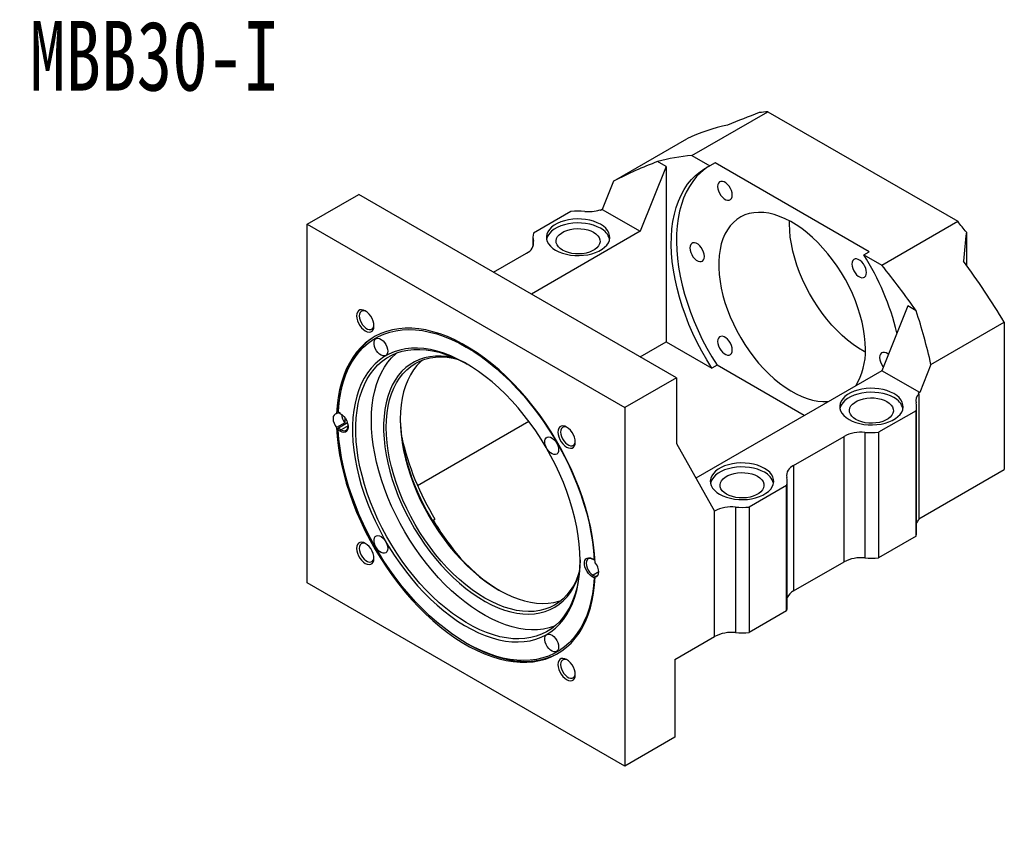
# Model space of a CAD drawing. Header units: millimetres. Extents: x 16 to 286, y -2 to 205.
# Tile 3 of 3: x 135 to 269, y 91 to 202. Entities that reach past the tile are written whole.
import ezdxf

# ---------------------------------------------------------------- set-up
doc = ezdxf.new("R2010")
doc.units = ezdxf.units.MM
doc.layers.add('FORMAT', color=7, linetype='Continuous')
doc.styles.add('SLDTEXTSTYLE0', font='TXT', dxfattribs={"width": 0.75})
doc.styles.add('SLDTEXTSTYLE1', font='TXT', dxfattribs={"width": 0.75, "bigfont": 'bigfont'})
doc.dimstyles.new('SLDDIMSTYLE3', dxfattribs={"dimtxt": 3.5, "dimasz": 2.5, "dimexe": 0, "dimexo": 0.0625, "dimgap": 0.875, "dimtad": 0, "dimtih": 1, "dimtoh": 1, "dimlfac": 3, "dimrnd": 1e-09, "dimzin": 12, "dimdsep": 46, "dimtxsty": 'SLDTEXTSTYLE0', "dimblk1": 'NONE', "dimsah": 1, "dimcen": 0, "dimadec": 0, "dimazin": 3, "dimtfac": 1, "dimtmove": 0, "dimatfit": 3, "dimldrblk": 'NONE', "dimfxl": 0, "dimfrac": 2, "dimtolj": 1, "dimtzin": 12, "dimarcsym": 0})

# ---------------------------------------------------------------- blocks, each defined once
blk = doc.blocks.new('SW_SYMBOL_HOLE_SPOT')
at = {"layer": 'FORMAT', "color": 0}
for p, q in [((0, 875), (0, 75)), ((1600, 75), (1600, 875)), ((0, 75), (1600, 75))]:
    blk.add_line(p, q, dxfattribs=at)
blk = doc.blocks.new('_D_1')
at = {"layer": 'FORMAT'}
for p, q in [((99.63, 134.19), (99.63, 125.53)), ((99.63, 125.53), (99.63, 91.76)), ((99.63, 91.76), (131.63, 91.76))]:
    blk.add_line(p, q, dxfattribs=at)
blk.add_solid([(99.63, 125.53), (99.38, 123.03), (99.88, 123.03)], dxfattribs=at)
at = {"layer": 'FORMAT', "xscale": 0.004470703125, "yscale": 0.004470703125, "zscale": 0.004470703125}
blk.add_blockref('SW_SYMBOL_HOLE_SPOT', (106.47, 92.24), dxfattribs=at)
at = {"layer": 'FORMAT', "char_height": 3.5, "attachment_point": 1}
for s, insert, style in [('%%c', (101.21, 101.88), 'SLDTEXTSTYLE0'), ('18 \\M+18AAE\\M+19153\\M+18AD1\\M+190FA', (106.49, 101.93), 'SLDTEXTSTYLE1'), ('%%c', (115.92, 96.27), 'SLDTEXTSTYLE0'), ('26', (121.2, 96.32), 'SLDTEXTSTYLE0')]:
    blk.add_mtext(s, dxfattribs=dict(at, insert=insert, style=style))
blk = doc.blocks.new('_NONE')

msp = doc.modelspace()

# ---------------------------------------------------------------- linework, layer by layer
at = {"color": 7, "linetype": 'Continuous', "lineweight": 25}
for p, q in [((226.6893, 183.3995), (237.0602, 189.3865)), ((237.0602, 189.3865), (262.9875, 174.419)), ((215.9674, 179.8896), (225.9822, 185.671)), ((226.6893, 183.3995), (229.1411, 181.9842)), ((223.1538, 181.9022), (219.6183, 173.0567)), ((223.1538, 181.9022), (221.9878, 182.5753)), ((223.1538, 181.9022), (223.1538, 157.9503)), ((229.8482, 182.3924), (229.1411, 181.9842)), ((250.872, 170.2556), (229.8482, 182.3924)), ((215.9674, 179.8896), (214.4328, 176.0502)), ((174.1277, 174.0126), (181.1988, 178.0946)), ((224.568, 153.0581), (181.1988, 178.0946)), ((210.1497, 175.7547), (205.0452, 172.8079)), ((214.1971, 175.9141), (214.0976, 175.9715)), ((214.4328, 176.0502), (214.1971, 175.9141)), ((214.4328, 176.0502), (219.6183, 173.0567)), ((174.1277, 174.0126), (217.497, 148.9761)), ((174.1277, 125.0202), (174.1277, 174.0126)), ((240.0065, 174.0767), (240.0126, 174.4763)), ((252.6166, 168.432), (262.9875, 174.419)), ((219.6183, 173.0567), (204.772, 164.4861)), ((204.9663, 172.2403), (204.9663, 170.9698)), ((264.166, 172.9367), (264.166, 168.4442)), ((199.5866, 167.4796), (204.0915, 170.0802)), ((250.1649, 169.8474), (250.872, 170.2556)), ((250.1649, 169.8474), (252.6166, 168.432)), ((256.1521, 162.8527), (252.6166, 154.0072)), ((257.3181, 162.1796), (256.1521, 162.8527)), ((259.3367, 154.8531), (269.3514, 160.6345)), ((269.3514, 160.6345), (269.3514, 140.5336)), ((219.6237, 155.9124), (223.1538, 157.9503)), ((223.1538, 157.9503), (229.4114, 154.3379)), ((230.1185, 154.7461), (229.4114, 154.3379)), ((242.0076, 147.8827), (230.1185, 154.7461)), ((259.3367, 154.8531), (257.802, 151.0137)), ((252.6166, 154.0072), (227.2188, 139.3453)), ((257.802, 151.0137), (252.6166, 154.0072)), ((224.568, 153.0581), (217.497, 148.9761)), ((224.568, 153.0581), (224.568, 144.0762)), ((257.802, 151.0137), (257.5663, 150.8776)), ((257.5663, 150.8776), (257.6658, 150.8202)), ((257.6658, 150.8202), (257.6658, 133.6728)), ((178.154, 148.1475), (178.4345, 148.3094)), ((178.3955, 148.3318), (178.3726, 148.3451)), ((178.3789, 148.3415), (178.6532, 148.1831)), ((178.6596, 148.1794), (178.3955, 148.3318)), ((217.497, 148.9761), (217.497, 99.9836)), ((257.2901, 148.5411), (252.1857, 145.5943)), ((257.2901, 131.3937), (257.2901, 148.5411)), ((257.369, 131.9613), (257.369, 149.1087)), ((179.2854, 146.8897), (178.154, 146.2366)), ((179.6312, 146.8677), (178.3955, 146.1544)), ((189.1947, 138.3461), (204.3839, 147.1147)), ((178.3726, 146.1412), (178.3955, 146.1544)), ((178.6532, 145.7335), (178.3789, 145.8918)), ((178.3955, 146.1544), (178.7711, 145.9376)), ((178.7711, 145.9376), (178.6532, 145.7335)), ((250.3036, 145.5868), (250.3036, 128.4394)), ((252.1857, 145.5943), (252.1857, 128.447)), ((224.568, 144.0762), (229.7535, 134.8216)), ((240.5662, 141.0636), (247.4607, 145.0437)), ((247.4607, 127.8964), (247.4607, 145.0437)), ((240.5662, 141.0636), (240.5662, 123.9163)), ((257.6658, 133.7877), (269.3514, 140.5336)), ((239.6914, 121.7562), (239.6914, 138.9036)), ((239.6125, 138.336), (234.508, 135.3892)), ((239.6125, 121.1886), (239.6125, 138.336)), ((229.7535, 134.8216), (229.783, 134.8386)), ((229.783, 117.6913), (229.783, 134.8386)), ((232.6259, 135.3817), (232.6259, 118.2343)), ((234.508, 135.3892), (234.508, 118.2419)), ((191.3463, 133.5871), (191.582, 133.7231)), ((257.2901, 131.3937), (252.1857, 128.447)), ((213.0658, 128.3172), (213.34, 128.1588)), ((213.1836, 128.2491), (213.0658, 128.3172)), ((213.4553, 128.0923), (213.1836, 128.2491)), ((213.34, 128.1588), (213.4415, 128.1003)), ((240.5662, 123.9163), (247.4607, 127.8964)), ((213.1836, 126.0717), (213.0658, 125.8676)), ((213.34, 125.7092), (213.0658, 125.8676)), ((213.1836, 126.0717), (213.5202, 125.8774)), ((213.4644, 125.7769), (213.34, 125.7092)), ((213.4706, 125.8488), (213.8459, 126.0654)), ((217.497, 99.9836), (174.1277, 125.0202)), ((239.6125, 121.1886), (234.508, 118.2419)), ((224.3323, 114.5446), (229.783, 117.6913)), ((195.8566, 116.8039), (196.0216, 116.7087)), ((224.3323, 114.5446), (224.3323, 103.9296)), ((224.3323, 103.9296), (217.497, 99.9836))]:
    msp.add_line(p, q, dxfattribs=at)
at = {"color": 8, "linetype": 'Continuous', "lineweight": 25}
for p, q in [((205.0322, 171.1604), (205.0322, 171.7214)), ((179.708, 146.4785), (178.7711, 145.9376)), ((213.9614, 126.5207), (213.1836, 126.0717))]:
    msp.add_line(p, q, dxfattribs=at)
at = {"color": 7, "linetype": 'Continuous', "lineweight": 25, "flags": 128}
for points in [[(229.4114, 154.3379), (228.6978, 155.4964), (228.025, 156.6803), (227.3953, 157.8851), (226.8113, 159.1064), (226.275, 160.3395), (225.7884, 161.5799), (225.3534, 162.8231), (224.9715, 164.0643), (224.6442, 165.299), (224.3728, 166.5226), (224.1581, 167.7305), (224.0011, 168.9182), (223.9022, 170.0814), (223.8619, 171.2156), (223.8804, 172.3168), (223.9574, 173.3807), (224.0929, 174.4034), (224.2861, 175.3812), (224.5365, 176.3103), (224.8432, 177.1874), (225.2048, 178.0091), (225.6202, 178.7725), (226.0878, 179.4746), (226.6058, 180.113), (227.1724, 180.6851), (227.7853, 181.1888), (228.4423, 181.6224), (229.1411, 181.9842)], [(228.8464, 181.8429), (228.4924, 181.597), (227.8795, 181.0933), (227.3129, 180.5212), (226.7949, 179.8828), (226.3274, 179.1807), (225.912, 178.4173), (225.5503, 177.5956), (225.2437, 176.7185), (224.9932, 175.7894), (224.8, 174.8116), (224.6645, 173.7889), (224.5875, 172.725), (224.569, 171.6238), (224.6093, 170.4896), (224.7082, 169.3264), (224.8652, 168.1387), (225.0799, 166.9308), (225.3513, 165.7072), (225.6786, 164.4725), (226.0605, 163.2313), (226.4955, 161.9882), (226.9821, 160.7477), (227.5184, 159.5146), (228.1024, 158.2933), (228.7321, 157.0885), (229.4049, 155.9046), (230.1185, 154.7461)], [(232.1951, 178.0138), (232.166, 178.3075), (232.0804, 178.6176), (231.9432, 178.9263), (231.7625, 179.2156), (231.5486, 179.4686), (231.3142, 179.6707), (231.0727, 179.8101), (230.8382, 179.8788), (230.6244, 179.8726), (230.4436, 179.792), (230.3064, 179.6417), (230.2208, 179.4304), (230.1917, 179.1704), (230.2208, 178.8768), (230.3064, 178.5666), (230.4436, 178.2579), (230.6244, 177.9686), (230.8382, 177.7156), (231.0727, 177.5135), (231.3142, 177.3741), (231.5486, 177.3054), (231.7625, 177.3116), (231.9432, 177.3922), (232.0804, 177.5425), (232.166, 177.7538), (232.1951, 178.0138)], [(250.3774, 156.9321), (250.3487, 157.8235), (250.2628, 158.7429), (250.1202, 159.6851), (249.9217, 160.6446), (249.6684, 161.616), (249.3618, 162.5937), (249.0036, 163.5721), (248.5959, 164.5456), (248.141, 165.5086), (247.6416, 166.4555), (247.1005, 167.3811), (246.5207, 168.2799), (245.9057, 169.1469), (245.2589, 169.977), (244.584, 170.7655), (243.885, 171.5079), (243.1657, 172.2), (242.4304, 172.8377), (241.6833, 173.4174), (240.9285, 173.9358), (240.1705, 174.39), (239.4136, 174.7773), (238.6621, 175.0955), (237.9203, 175.3427), (237.1925, 175.5177), (236.4829, 175.6193), (235.7954, 175.647), (235.1341, 175.6006), (234.5027, 175.4804), (233.9049, 175.2871), (233.3441, 175.0218), (232.8234, 174.686), (232.3459, 174.2816), (231.9144, 173.811), (231.5312, 173.2768), (231.1985, 172.6821), (230.9184, 172.0304), (230.6923, 171.3252), (230.5216, 170.5708), (230.4072, 169.7713), (230.3499, 168.9315), (230.3499, 168.056), (230.4072, 167.1499), (230.5216, 166.2184), (230.6923, 165.2669), (230.9184, 164.3008), (231.1985, 163.3255), (231.5312, 162.3468), (231.9144, 161.3702), (232.3459, 160.4012), (232.8234, 159.4456), (233.3441, 158.5086), (233.9049, 157.5958), (234.5027, 156.7122), (235.1341, 155.8631), (235.7954, 155.0532), (236.4829, 154.2872), (237.1925, 153.5694), (237.9203, 152.9041), (238.6621, 152.2949), (239.4136, 151.7455), (240.1705, 151.2588), (240.9285, 150.8378), (241.6833, 150.4848), (242.4304, 150.2019), (243.1657, 149.9906), (243.885, 149.8522), (244.584, 149.7875), (245.2589, 149.7969), (245.3333, 149.8026)], [(214.1971, 174.0092), (213.7513, 174.2335), (213.2568, 174.4208), (212.7227, 174.5674), (212.159, 174.6707), (211.5761, 174.7287), (210.985, 174.7404), (210.3967, 174.7055), (209.8221, 174.6246), (209.2719, 174.4994), (208.7564, 174.332), (208.2851, 174.1257), (207.8669, 173.8843), (207.5095, 173.6123), (207.2197, 173.3147), (207.0027, 172.997), (206.8627, 172.6653), (206.8022, 172.3257), (206.8224, 171.9844), (206.9229, 171.648), (207.1018, 171.3226), (207.3558, 171.0142), (207.6802, 170.7287), (208.0689, 170.4714), (208.5146, 170.247), (209.0092, 170.0597), (209.5433, 169.9131), (210.107, 169.8098), (210.6898, 169.7518), (211.2809, 169.7401), (211.8693, 169.7751), (212.4439, 169.8559), (212.9941, 169.9812), (213.5096, 170.1485), (213.9809, 170.3548), (214.3991, 170.5962), (214.7564, 170.8683), (215.0463, 171.1659), (215.2633, 171.4835), (215.4033, 171.8152), (215.4638, 172.1549), (215.4436, 172.4961), (215.3431, 172.8326), (215.1642, 173.158), (214.9102, 173.4663), (214.5858, 173.7518), (214.1971, 174.0092)], [(214.1971, 173.4648), (213.7513, 173.6892), (213.2568, 173.8764), (212.7227, 174.0231), (212.159, 174.1264), (211.5761, 174.1844), (210.985, 174.196), (210.3967, 174.1611), (209.8221, 174.0803), (209.2719, 173.955), (208.7564, 173.7877), (208.2851, 173.5814), (207.8669, 173.34), (207.5095, 173.0679), (207.2197, 172.7703), (207.0027, 172.4527), (206.8627, 172.121), (206.8254, 171.9681)], [(250.3713, 156.5325), (250.2134, 156.6187), (249.4554, 157.0729), (248.7007, 157.5913), (247.9535, 158.171), (247.2182, 158.8088), (246.499, 159.5008), (245.7999, 160.2432), (245.125, 161.0317), (244.4782, 161.8618), (243.8632, 162.7288), (243.2835, 163.6276), (242.7423, 164.5532), (242.2429, 165.5002), (241.788, 166.4632), (241.3804, 167.4366), (241.0222, 168.415), (240.7156, 169.3927), (240.4623, 170.3641), (240.2637, 171.3236), (240.1211, 172.2658), (240.0352, 173.1852), (240.0065, 174.0767)], [(213.2543, 172.9205), (213.5745, 172.7023), (213.8282, 172.4565), (214.0083, 172.1901), (214.11, 171.9101), (214.1304, 171.6243), (214.0691, 171.3405), (213.9278, 171.0664), (213.7102, 170.8094), (213.4222, 170.5766), (213.0719, 170.3743), (212.6686, 170.2081), (212.2235, 170.0825), (211.7486, 170.0009), (211.257, 169.9655), (210.7619, 169.9773), (210.277, 170.036), (209.8154, 170.14), (209.3898, 170.2864), (209.0117, 170.4713), (208.6914, 170.6896), (208.4378, 170.9353), (208.2577, 171.2017), (208.156, 171.4817), (208.1356, 171.7675), (208.1968, 172.0513), (208.3382, 172.3255), (208.5558, 172.5824), (208.8437, 172.8152), (209.1941, 173.0175), (209.5973, 173.1837), (210.0425, 173.3093), (210.5173, 173.3909), (211.009, 173.4263), (211.5041, 173.4145), (211.989, 173.3558), (212.4506, 173.2518), (212.8762, 173.1054), (213.2543, 172.9205)], [(228.3982, 169.6204), (228.3691, 169.9141), (228.2834, 170.2242), (228.1463, 170.5329), (227.9655, 170.8222), (227.7517, 171.0752), (227.5172, 171.2773), (227.2757, 171.4168), (227.0412, 171.4854), (226.8274, 171.4792), (226.6466, 171.3986), (226.5095, 171.2483), (226.4238, 171.037), (226.3947, 170.777), (226.4238, 170.4834), (226.5095, 170.1732), (226.6466, 169.8645), (226.8274, 169.5752), (227.0412, 169.3222), (227.2757, 169.1201), (227.5172, 168.9807), (227.7517, 168.9121), (227.9655, 168.9182), (228.1463, 168.9988), (228.2834, 169.1491), (228.3691, 169.3604), (228.3982, 169.6204)], [(250.5285, 167.4302), (250.4994, 167.7238), (250.4137, 168.034), (250.2765, 168.3427), (250.0958, 168.632), (249.882, 168.885), (249.6475, 169.0871), (249.406, 169.2265), (249.1715, 169.2952), (248.9577, 169.289), (248.7769, 169.2084), (248.6397, 169.0581), (248.5541, 168.8468), (248.525, 168.5868), (248.5541, 168.2932), (248.6397, 167.983), (248.7769, 167.6743), (248.9577, 167.385), (249.1715, 167.132), (249.406, 166.9299), (249.6475, 166.7905), (249.882, 166.7218), (250.0958, 166.728), (250.2765, 166.8086), (250.4137, 166.9589), (250.4994, 167.1702), (250.5285, 167.4302)], [(183.2467, 160.1301), (183.2171, 160.4516), (183.1295, 160.7912), (182.9883, 161.132), (182.8008, 161.4568), (182.5762, 161.7494), (182.3259, 161.9951), (182.0623, 162.1815), (181.7988, 162.2994), (181.5485, 162.3427), (181.3239, 162.3094), (181.1363, 162.2011), (180.9952, 162.0233), (180.9076, 161.7848), (180.8779, 161.4976), (180.9076, 161.1761), (180.9952, 160.8364), (181.1363, 160.4956), (181.3239, 160.1708), (181.5485, 159.8782), (181.7988, 159.6325), (182.0623, 159.4461), (182.3259, 159.3283), (182.5762, 159.2849), (182.8008, 159.3182), (182.9883, 159.4265), (183.1295, 159.6044), (183.2171, 159.8429), (183.2467, 160.1301)], [(182.1577, 162.122), (182.1243, 162.1373), (181.8898, 162.2059), (181.676, 162.1998), (181.4952, 162.1192), (181.358, 161.9689), (181.2724, 161.7576), (181.2433, 161.4976), (181.2724, 161.2039), (181.358, 160.8937), (181.4952, 160.585), (181.676, 160.2958), (181.8898, 160.0427), (182.1243, 159.8406), (182.3658, 159.7012), (182.6002, 159.6326), (182.8141, 159.6388), (182.9948, 159.7193), (183.132, 159.8696), (183.2176, 160.081), (183.2429, 160.2422)], [(213.4706, 127.7596), (213.3939, 128.9744), (213.259, 130.2156), (213.0665, 131.4793), (212.8168, 132.7613), (212.511, 134.0572), (212.15, 135.3629), (211.7349, 136.674), (211.2672, 137.9862), (210.7484, 139.295), (210.1802, 140.5963), (209.5645, 141.8857), (208.9034, 143.159), (208.1989, 144.4118), (207.4535, 145.6402), (206.6696, 146.84), (205.8499, 148.0072), (204.9969, 149.1381), (204.1135, 150.2288), (203.2028, 151.2757), (202.2675, 152.2755), (201.311, 153.2247), (200.3362, 154.1203), (199.3465, 154.9593), (198.3451, 155.7389), (197.3354, 156.4565), (196.3206, 157.1098), (195.3041, 157.6966), (194.2893, 158.215), (193.2796, 158.6632), (192.2782, 159.0398), (191.2885, 159.3435), (190.3137, 159.5733), (189.3572, 159.7285), (188.4219, 159.8085), (187.5111, 159.8131), (186.6278, 159.7423), (185.7748, 159.5963), (184.9551, 159.3755), (184.1712, 159.0808), (183.4258, 158.7131), (182.7213, 158.2735), (182.0602, 157.7637), (181.4445, 157.1851), (180.8763, 156.5399), (180.3575, 155.83), (179.8898, 155.0578), (179.4747, 154.2259), (179.1137, 153.3371), (178.8078, 152.3943), (178.5582, 151.4005), (178.3657, 150.3591), (178.2308, 149.2736), (178.154, 148.1475)], [(183.4199, 158.7098), (183.0008, 158.4423), (182.3397, 157.943), (181.7231, 157.3757), (181.1533, 156.7423), (180.6319, 156.0449), (180.1607, 155.2858), (179.7413, 154.4675), (179.375, 153.5926), (179.063, 152.6639), (178.8063, 151.6846), (178.6058, 150.6577), (178.4621, 149.5867), (178.3756, 148.4751)], [(178.3789, 148.3415), (178.47, 149.4587), (178.6197, 150.5339), (178.8275, 151.5636), (179.0928, 152.5443), (179.4147, 153.4726), (179.792, 154.3455), (180.2235, 155.1599), (180.7077, 155.9131), (181.2431, 156.6027), (181.8278, 157.2262), (182.4597, 157.7816), (183.1369, 158.267), (183.857, 158.6807), (184.6175, 159.0214), (185.416, 159.288), (186.2497, 159.4794), (187.1159, 159.5951), (188.0115, 159.6346), (188.9336, 159.5979), (189.879, 159.4851), (190.8446, 159.2965), (191.8271, 159.0328), (192.8233, 158.6949), (193.8296, 158.2839), (194.8428, 157.8012), (195.8595, 157.2484), (196.8761, 156.6274), (197.8893, 155.9403), (198.8957, 155.1893), (199.8918, 154.3772), (200.8744, 153.5065), (201.84, 152.5802), (202.7854, 151.6014), (203.7075, 150.5735), (204.6031, 149.4999), (205.4692, 148.3842), (206.3029, 147.2302), (207.1014, 146.0418), (207.862, 144.823), (208.5821, 143.5778), (209.2592, 142.3106), (209.8912, 141.0255), (210.4759, 139.727), (211.0112, 138.4193), (211.4955, 137.107), (211.927, 135.7943), (212.3043, 134.4858), (212.6261, 133.1859), (212.8914, 131.8989), (213.0993, 130.6293), (213.249, 129.3812), (213.34, 128.1588)], [(232.1951, 156.8432), (232.166, 157.1368), (232.0804, 157.447), (231.9432, 157.7557), (231.7625, 158.0449), (231.5486, 158.298), (231.3142, 158.5001), (231.0727, 158.6395), (230.8382, 158.7081), (230.6244, 158.702), (230.4436, 158.6214), (230.3064, 158.4711), (230.2208, 158.2598), (230.1917, 157.9997), (230.2208, 157.7061), (230.3064, 157.3959), (230.4436, 157.0872), (230.6244, 156.798), (230.8382, 156.5449), (231.0727, 156.3428), (231.3142, 156.2034), (231.5486, 156.1348), (231.7625, 156.1409), (231.9432, 156.2215), (232.0804, 156.3718), (232.166, 156.5831), (232.1951, 156.8432)], [(185.1356, 156.6883), (185.106, 156.4347), (185.019, 156.2311), (184.8801, 156.0906), (184.698, 156.0217), (184.4842, 156.029), (184.252, 156.1118), (184.0162, 156.2651), (183.7914, 156.4792), (183.5918, 156.7406), (183.4301, 157.033), (183.3162, 157.3379), (183.2574, 157.6361), (183.2574, 157.909), (183.3162, 158.1394), (183.4301, 158.3129), (183.5918, 158.4184), (183.7914, 158.4494), (184.0162, 158.404), (184.252, 158.285), (184.4842, 158.0998), (184.698, 157.8602), (184.8801, 157.5811), (185.019, 157.2801), (185.106, 156.9762), (185.1356, 156.6883)], [(211.404, 128.0516), (211.3751, 129.1627), (211.2885, 130.3029), (211.1445, 131.4682), (210.9436, 132.6541), (210.6866, 133.8563), (210.3744, 135.0703), (210.0083, 136.2916), (209.5895, 137.5156), (209.1196, 138.7378), (208.6004, 139.9536), (208.0338, 141.1585), (207.4219, 142.348), (206.767, 143.5177), (206.0715, 144.6633), (205.3381, 145.7805), (204.5694, 146.8651), (203.7682, 147.9131), (202.9377, 148.9206), (202.0808, 149.8838), (201.2008, 150.7992), (200.3009, 151.6634), (199.3845, 152.4731), (198.4549, 153.2253), (197.5158, 153.9173), (196.5704, 154.5464), (195.6224, 155.1104), (194.6753, 155.6071), (193.7326, 156.0346), (192.7978, 156.3915), (191.8744, 156.6763), (190.9659, 156.8879), (190.0755, 157.0258), (189.2066, 157.0892), (188.3625, 157.0779), (187.5463, 156.9921), (186.761, 156.832), (186.0096, 156.5982), (185.2948, 156.2916), (184.6193, 155.9133), (183.9856, 155.4647), (183.3961, 154.9476), (182.8529, 154.3638), (182.3582, 153.7155), (181.9136, 153.0051), (181.521, 152.2352), (181.1816, 151.4088), (180.8969, 150.5289), (180.6679, 149.5987), (180.4953, 148.6218), (180.38, 147.6017), (180.3222, 146.5423), (180.3222, 145.4474), (180.38, 144.3213), (180.4953, 143.168), (180.6679, 141.9918), (180.8969, 140.7972), (181.1816, 139.5885), (181.521, 138.3703), (181.9136, 137.1471), (182.3582, 135.9235), (182.8529, 134.7039), (183.3961, 133.493), (183.9856, 132.2952), (184.6193, 131.115), (185.2948, 129.9569), (186.0096, 128.825), (186.761, 127.7236), (187.5463, 126.6568), (188.3625, 125.6286), (189.2066, 124.6427), (190.0755, 123.703), (190.9659, 122.8128), (191.8744, 121.9755), (192.7978, 121.1941), (193.7326, 120.4717), (194.6753, 119.8108), (195.6224, 119.214), (196.5704, 118.6834), (197.5158, 118.2211), (198.4549, 117.8287), (199.3845, 117.5077), (200.3009, 117.2594), (201.2008, 117.0845), (202.0808, 116.9839), (202.9377, 116.9578), (203.7682, 117.0064), (204.5694, 117.1294), (205.3381, 117.3264), (206.0715, 117.5968), (206.767, 117.9394), (207.4219, 118.353), (208.0338, 118.836), (208.6004, 119.3868), (209.1196, 120.0031), (209.5895, 120.6828), (210.0083, 121.4232), (210.3744, 122.2218), (210.6866, 123.0753), (210.9436, 123.9808), (211.1445, 124.9348), (211.2885, 125.9338), (211.3751, 126.974), (211.404, 128.0516)], [(211.4036, 128.1816), (211.3756, 127.2481), (211.2902, 126.2228), (211.1482, 125.2382), (210.9502, 124.298), (210.6969, 123.4055), (210.3892, 122.5643), (210.0284, 121.7773), (209.6156, 121.0475), (209.1525, 120.3776), (208.6408, 119.7701), (208.0823, 119.2273), (207.4793, 118.7512), (206.8338, 118.3436), (206.1484, 118.0059), (205.4255, 117.7395), (204.6678, 117.5452), (203.8782, 117.424), (203.0596, 117.3761), (202.2151, 117.4018), (201.3478, 117.501), (200.4608, 117.6734), (199.5576, 117.9181), (198.6415, 118.2345), (197.7158, 118.6212), (196.7841, 119.0769), (195.8498, 119.5998), (194.9163, 120.188), (193.9872, 120.8394), (193.0659, 121.5514), (192.1558, 122.3215), (191.2603, 123.1468), (190.3827, 124.0241), (189.5264, 124.9504), (188.6944, 125.922), (187.89, 126.9354), (187.116, 127.9868), (186.3754, 129.0723), (185.6709, 130.1879), (185.0051, 131.3294), (184.3805, 132.4926), (183.7995, 133.6732), (183.2642, 134.8666), (182.7766, 136.0686), (182.3384, 137.2746), (181.9514, 138.4802), (181.617, 139.6809), (181.3364, 140.8721), (181.1106, 142.0495), (180.9406, 143.2087), (180.8268, 144.3454), (180.7699, 145.4554), (180.7699, 146.5344), (180.8268, 147.5786), (180.9406, 148.584), (181.1106, 149.5469), (181.3364, 150.4636), (181.617, 151.3309), (181.9514, 152.1454), (182.3384, 152.9042), (182.7766, 153.6043), (183.2642, 154.2433), (183.7995, 154.8187), (184.3805, 155.3284), (185.0051, 155.7705), (185.6709, 156.1433), (186.3754, 156.4455), (187.116, 156.6759), (187.89, 156.8337), (188.6944, 156.9183), (189.5264, 156.9294), (190.3827, 156.8669), (191.2603, 156.7311), (192.1558, 156.5225), (193.0659, 156.2418), (193.9872, 155.8901), (194.9163, 155.4687), (195.8498, 154.9791), (195.9744, 154.9088)], [(182.8959, 147.2304), (182.9244, 148.2925), (183.0097, 149.3178), (183.1517, 150.3024), (183.3497, 151.2426), (183.603, 152.1351), (183.9107, 152.9763), (184.2715, 153.7634), (184.6843, 154.4932), (185.1474, 155.163), (185.6591, 155.7705), (186.2176, 156.3133), (186.3701, 156.4436)], [(194.2908, 155.7596), (194.0799, 155.8062), (193.2459, 155.9469), (192.4329, 156.0139), (191.644, 156.007), (190.8827, 155.9262), (190.1522, 155.7718), (189.4555, 155.5445), (188.7956, 155.2453), (188.1752, 154.8753), (187.5969, 154.4362), (187.0631, 153.9297), (186.5761, 153.358), (186.138, 152.7236), (185.7505, 152.029), (185.4153, 151.2772), (185.1337, 150.4713), (184.9071, 149.6147), (184.7363, 148.7111), (184.622, 147.7641), (184.5647, 146.7778), (184.5647, 145.7563), (184.622, 144.7038), (184.7363, 143.6249), (184.9071, 142.524), (185.1337, 141.4058), (185.4153, 140.2749), (185.7505, 139.136), (186.138, 137.994), (186.5761, 136.8537), (187.0631, 135.7198), (187.5969, 134.597), (188.1752, 133.4902), (188.7956, 132.4039), (189.4555, 131.3427), (190.1522, 130.311), (190.8827, 129.3132), (191.644, 128.3535), (192.4329, 127.4358), (193.2459, 126.5641), (194.0799, 125.7419), (194.9312, 124.9728), (195.7963, 124.2599), (196.6715, 123.6063), (197.5532, 123.0147), (198.4377, 122.4875), (199.3212, 122.0271), (200.2002, 121.6352), (201.0708, 121.3137), (201.9294, 121.0637), (202.7725, 120.8863), (203.5964, 120.7824), (204.3978, 120.7523), (205.1733, 120.7962), (205.9196, 120.9138), (206.6335, 121.1048), (207.3122, 121.3682), (207.9527, 121.703), (208.5524, 122.1078), (209.1087, 122.5808), (209.6194, 123.1202), (210.0822, 123.7235), (210.4952, 124.3884), (210.8568, 125.112), (211.1653, 125.8912), (211.2985, 126.2983)], [(253.5154, 156.2559), (253.4444, 156.3099), (253.203, 156.4493), (252.9685, 156.5179), (252.7546, 156.5117), (252.5739, 156.4312), (252.4367, 156.2809), (252.3511, 156.0696), (252.322, 155.8095), (252.3511, 155.5159), (252.4367, 155.2057), (252.5739, 154.897), (252.7546, 154.6077), (252.8216, 154.5201)], [(211.3346, 126.6672), (211.1606, 126.1312), (210.8501, 125.3578), (210.4863, 124.6407), (210.0708, 123.9829), (209.6053, 123.3872), (209.0918, 122.8562), (208.5326, 122.3922), (207.9301, 121.9971), (207.2867, 121.6727), (206.6053, 121.4203), (205.8888, 121.241), (205.1403, 121.1356), (204.3629, 121.1046), (203.56, 121.148), (202.735, 121.2657), (201.8915, 121.4571), (201.033, 121.7216), (200.1633, 122.0578), (199.2861, 122.4645), (198.4051, 122.9398), (197.5241, 123.4817), (196.6468, 124.0878), (195.7771, 124.7557), (194.9187, 125.4824), (194.0752, 126.2649), (193.2502, 127.0997), (192.4473, 127.9833), (191.6699, 128.9119), (190.9213, 129.8815), (190.2048, 130.8881), (189.5234, 131.9272), (188.8801, 132.9944), (188.2775, 134.0852), (187.7183, 135.1949), (187.2049, 136.3187), (186.7394, 137.4518), (186.3238, 138.5894), (185.9601, 139.7265), (185.6496, 140.8584), (185.3937, 141.9802), (185.1935, 143.0871), (185.0499, 144.1743), (184.9635, 145.2372), (184.9347, 146.2712), (184.9635, 147.2719), (185.0499, 148.235), (185.1935, 149.1564), (185.3937, 150.0321), (185.6496, 150.8585), (185.9601, 151.6319), (186.3238, 152.3491), (186.7394, 153.0069), (187.2049, 153.6026), (187.7183, 154.1336), (188.2775, 154.5976), (188.8801, 154.9927), (189.5234, 155.3171), (190.2048, 155.5695), (190.9213, 155.7487), (191.6699, 155.8541), (192.4473, 155.8852), (193.2502, 155.8418), (194.0752, 155.7241), (194.6283, 155.6063)], [(189.8834, 155.4611), (189.6275, 155.2357), (189.114, 154.7047), (188.6486, 154.109), (188.233, 153.4512), (187.8692, 152.7341), (187.5587, 151.9606), (187.3029, 151.1343), (187.1027, 150.2585), (186.9591, 149.3371), (186.8727, 148.374), (186.8439, 147.3733)], [(254.2665, 150.8776), (253.8207, 151.102), (253.3262, 151.2892), (252.7921, 151.4359), (252.2284, 151.5392), (251.6455, 151.5972), (251.0544, 151.6088), (250.4661, 151.5739), (249.8915, 151.4931), (249.3413, 151.3678), (248.8258, 151.2005), (248.3545, 150.9942), (247.9363, 150.7528), (247.5789, 150.4807), (247.2891, 150.1831), (247.0721, 149.8655), (246.9321, 149.5337), (246.8716, 149.1941), (246.8918, 148.8529), (246.9923, 148.5164), (247.1712, 148.191), (247.4252, 147.8827), (247.7496, 147.5972), (248.1382, 147.3398), (248.584, 147.1154), (249.0786, 146.9282), (249.6127, 146.7815), (250.1764, 146.6783), (250.7592, 146.6202), (251.3503, 146.6086), (251.9387, 146.6435), (252.5133, 146.7243), (253.0635, 146.8496), (253.579, 147.0169), (254.0503, 147.2232), (254.4685, 147.4647), (254.8258, 147.7367), (255.1157, 148.0343), (255.3327, 148.3519), (255.4727, 148.6837), (255.5332, 149.0233), (255.513, 149.3645), (255.4125, 149.701), (255.2336, 150.0264), (254.9796, 150.3348), (254.6552, 150.6202), (254.2665, 150.8776)], [(254.2665, 150.3332), (253.8207, 150.5576), (253.3262, 150.7449), (252.7921, 150.8915), (252.2284, 150.9948), (251.6455, 151.0528), (251.0544, 151.0645), (250.4661, 151.0295), (249.8915, 150.9487), (249.3413, 150.8235), (248.8258, 150.6561), (248.3545, 150.4498), (247.9363, 150.2084), (247.5789, 149.9363), (247.2891, 149.6387), (247.0721, 149.3211), (246.9321, 148.9894), (246.8948, 148.8365)], [(253.3237, 149.789), (253.6439, 149.5707), (253.8975, 149.325), (254.0777, 149.0585), (254.1793, 148.7786), (254.1998, 148.4928), (254.1385, 148.2089), (253.9971, 147.9348), (253.7795, 147.6778), (253.4916, 147.445), (253.1413, 147.2428), (252.738, 147.0766), (252.2929, 146.951), (251.818, 146.8693), (251.3264, 146.834), (250.8313, 146.8458), (250.3464, 146.9045), (249.8848, 147.0085), (249.4591, 147.1549), (249.0811, 147.3397), (248.7608, 147.558), (248.5072, 147.8037), (248.3271, 148.0702), (248.2254, 148.3501), (248.2049, 148.6359), (248.2662, 148.9197), (248.4076, 149.1939), (248.6252, 149.4509), (248.9131, 149.6836), (249.2635, 149.8859), (249.6667, 150.0521), (250.1119, 150.1777), (250.5867, 150.2593), (251.0784, 150.2947), (251.5735, 150.2829), (252.0584, 150.2242), (252.52, 150.1202), (252.9456, 149.9738), (253.3237, 149.789)], [(178.154, 148.1475), (177.9513, 148.0924), (177.7952, 147.9546), (177.6968, 147.7439), (177.6633, 147.4754), (177.6968, 147.168), (177.7952, 146.8438), (177.9513, 146.5258), (178.154, 146.2366)], [(178.6532, 148.1831), (178.9071, 148.001), (179.1461, 147.7583), (179.3566, 147.469), (179.5261, 147.1502), (179.645, 146.8201), (179.7061, 146.4981), (179.7061, 146.2028), (179.645, 145.9515), (179.5261, 145.7586), (179.3566, 145.6355), (179.1461, 145.5892), (178.9071, 145.6225), (178.6532, 145.7335)], [(207.9298, 119.0971), (207.9245, 119.0951), (207.1839, 118.8647), (206.4099, 118.7069), (205.6055, 118.6223), (204.7735, 118.6112), (203.9172, 118.6737), (203.0396, 118.8095), (202.1442, 119.0182), (201.2341, 119.2989), (200.3127, 119.6506), (199.3836, 120.0719), (198.4501, 120.5615), (197.5158, 121.1173), (196.5841, 121.7374), (195.6584, 122.4194), (194.7423, 123.1608), (193.8391, 123.9588), (192.9522, 124.8106), (192.0848, 125.7128), (191.2403, 126.6621), (190.4217, 127.6551), (189.6321, 128.688), (188.8744, 129.757), (188.1516, 130.8581), (187.4661, 131.9871), (186.8206, 133.14), (186.2176, 134.3124), (185.6591, 135.5), (185.1474, 136.6983), (184.6843, 137.9028), (184.2715, 139.1092), (183.9107, 140.3129), (183.603, 141.5094), (183.3497, 142.6942), (183.1517, 143.8631), (183.0097, 145.0116), (182.9244, 146.1354), (182.8959, 147.2304)], [(186.8439, 147.3733), (186.8727, 146.3393), (186.9591, 145.2764), (187.1027, 144.1892), (187.3029, 143.0824), (187.5587, 141.9606), (187.8692, 140.8287), (188.233, 139.6915), (188.6486, 138.5539), (189.114, 137.4208), (189.6275, 136.297), (190.1867, 135.1873), (190.7893, 134.0966), (191.4326, 133.0293), (192.114, 131.9902), (192.8305, 130.9837), (193.5791, 130.014), (194.3565, 129.0854), (195.1594, 128.2018), (195.9843, 127.367), (196.8279, 126.5846), (197.6863, 125.8579), (198.556, 125.19), (199.4333, 124.5838), (200.3143, 124.0419), (201.1953, 123.5666), (202.0725, 123.16), (202.9422, 122.8237), (203.8006, 122.5593), (204.6442, 122.3678), (205.4692, 122.2501), (206.2721, 122.2067), (207.0494, 122.2378), (207.798, 122.3431), (208.5145, 122.5224), (208.8359, 122.6308)], [(186.8445, 147.5219), (186.8511, 147.1551), (186.9086, 146.0972), (187.0235, 145.0127), (187.1952, 143.9061), (187.423, 142.7821), (187.706, 141.6453), (188.043, 140.5006), (188.4325, 139.3527), (188.8729, 138.2064), (189.3624, 137.0666), (189.8989, 135.9381), (190.4802, 134.8255), (191.1039, 133.7336), (191.7672, 132.6669), (192.4675, 131.6299), (193.2018, 130.6269), (193.967, 129.6622), (194.7599, 128.7398), (195.5772, 127.8635), (196.4155, 127.0371), (197.2712, 126.264), (198.1408, 125.5475), (199.0205, 124.8905), (199.9068, 124.2958), (200.4411, 123.9694)], [(178.154, 146.2366), (178.2308, 145.0219), (178.3657, 143.7806), (178.5582, 142.5169), (178.8078, 141.2349), (179.1137, 139.939), (179.4747, 138.6333), (179.8898, 137.3222), (180.3575, 136.0101), (180.8763, 134.7012), (181.4445, 133.3999), (182.0602, 132.1105), (182.7213, 130.8373), (183.4258, 129.5844), (184.1712, 128.356), (184.9551, 127.1563), (185.7748, 125.989), (186.6278, 124.8582), (187.5111, 123.7675), (188.4219, 122.7205), (189.3572, 121.7208), (190.3137, 120.7715), (191.2885, 119.8759), (192.2782, 119.037), (193.2796, 118.2574), (194.2893, 117.5397), (195.3041, 116.8864), (196.3206, 116.2996), (197.3354, 115.7813), (198.3451, 115.3331), (199.3465, 114.9565), (200.3362, 114.6528), (201.311, 114.4229), (202.2675, 114.2678), (203.2028, 114.1877), (204.1135, 114.1831), (204.9969, 114.2539), (205.8499, 114.4), (206.6696, 114.6207), (207.4535, 114.9154), (208.1989, 115.2832), (208.9034, 115.7227), (209.5645, 116.2326), (210.1802, 116.8111), (210.7484, 117.4564), (211.2672, 118.1663), (211.7349, 118.9384), (212.15, 119.7703), (212.511, 120.6591), (212.8168, 121.602), (213.0665, 122.5957), (213.259, 123.6371), (213.3939, 124.7226), (213.4706, 125.8488)], [(213.34, 125.7092), (213.249, 124.592), (213.0993, 123.5167), (212.8914, 122.487), (212.6261, 121.5064), (212.3043, 120.5781), (211.927, 119.7052), (211.4955, 118.8908), (211.0112, 118.1375), (210.4759, 117.448), (209.8912, 116.8244), (209.2592, 116.269), (208.5821, 115.7837), (207.862, 115.3699), (207.1014, 115.0292), (206.3029, 114.7627), (205.4692, 114.5713), (204.6031, 114.4556), (203.7075, 114.416), (202.7854, 114.4527), (201.84, 114.5656), (200.8744, 114.7541), (199.8918, 115.0178), (198.8957, 115.3558), (197.8893, 115.7668), (196.8761, 116.2495), (195.8595, 116.8023), (194.8428, 117.4233), (193.8296, 118.1104), (192.8233, 118.8613), (191.8271, 119.6735), (190.8446, 120.5442), (189.879, 121.4705), (188.9336, 122.4492), (188.0115, 123.4772), (187.1159, 124.5508), (186.2497, 125.6665), (185.416, 126.8205), (184.6175, 128.0089), (183.857, 129.2277), (183.1369, 130.4728), (182.4597, 131.7401), (181.8278, 133.0251), (181.2431, 134.3237), (180.7077, 135.6313), (180.2235, 136.9437), (179.792, 138.2563), (179.4147, 139.5648), (179.0928, 140.8648), (178.8275, 142.1517), (178.6197, 143.4214), (178.47, 144.6695), (178.3789, 145.8918)], [(178.7711, 145.9376), (179.0151, 145.8338), (179.2425, 145.8113), (179.4377, 145.8716), (179.5876, 146.0106), (179.6818, 146.2188), (179.7121, 146.417)], [(210.7467, 144.2547), (210.7171, 144.5761), (210.6295, 144.9158), (210.4883, 145.2566), (210.3008, 145.5814), (210.0762, 145.874), (209.8259, 146.1197), (209.5623, 146.3061), (209.2988, 146.424), (209.0485, 146.4673), (208.8239, 146.434), (208.6363, 146.3257), (208.4952, 146.1479), (208.4076, 145.9093), (208.3779, 145.6221), (208.4076, 145.3007), (208.4952, 144.961), (208.6363, 144.6202), (208.8239, 144.2954), (209.0485, 144.0028), (209.2988, 143.7571), (209.5623, 143.5707), (209.8259, 143.4528), (210.0762, 143.4095), (210.3008, 143.4428), (210.4883, 143.5511), (210.6295, 143.7289), (210.7171, 143.9675), (210.7467, 144.2547)], [(209.6577, 146.2466), (209.6243, 146.2619), (209.3898, 146.3305), (209.176, 146.3244), (208.9952, 146.2438), (208.858, 146.0935), (208.7724, 145.8822), (208.7433, 145.6221), (208.7724, 145.3285), (208.858, 145.0183), (208.9952, 144.7096), (209.176, 144.4204), (209.3898, 144.1673), (209.6243, 143.9652), (209.8658, 143.8258), (210.1002, 143.7572), (210.3141, 143.7634), (210.4948, 143.8439), (210.632, 143.9942), (210.7176, 144.2055), (210.7429, 144.3667)], [(208.469, 143.2183), (208.4393, 142.9646), (208.3523, 142.7611), (208.2134, 142.6205), (208.0313, 142.5517), (207.8175, 142.5589), (207.5854, 142.6418), (207.3495, 142.7951), (207.1247, 143.0092), (206.9252, 143.2706), (206.7634, 143.5629), (206.6496, 143.8678), (206.5908, 144.1661), (206.5908, 144.439), (206.6496, 144.6694), (206.7634, 144.8428), (206.9252, 144.9484), (207.1247, 144.9794), (207.3495, 144.934), (207.5854, 144.8149), (207.8175, 144.6298), (208.0313, 144.3901), (208.2134, 144.1111), (208.3523, 143.8101), (208.4393, 143.5061), (208.469, 143.2183)], [(236.5888, 140.6725), (236.1431, 140.8969), (235.6485, 141.0841), (235.1144, 141.2308), (234.5507, 141.3341), (233.9679, 141.3921), (233.3768, 141.4037), (232.7884, 141.3688), (232.2138, 141.288), (231.6636, 141.1627), (231.1481, 140.9954), (230.6768, 140.7891), (230.2586, 140.5476), (229.9013, 140.2756), (229.6114, 139.978), (229.3944, 139.6604), (229.2544, 139.3286), (229.1939, 138.989), (229.2141, 138.6478), (229.3146, 138.3113), (229.4935, 137.9859), (229.7475, 137.6776), (230.0719, 137.3921), (230.4606, 137.1347), (230.9063, 136.9103), (231.4009, 136.7231), (231.935, 136.5764), (232.4987, 136.4731), (233.0816, 136.4151), (233.6727, 136.4035), (234.261, 136.4384), (234.8356, 136.5192), (235.3858, 136.6445), (235.9013, 136.8118), (236.3726, 137.0181), (236.7908, 137.2596), (237.1482, 137.5316), (237.438, 137.8292), (237.655, 138.1468), (237.795, 138.4786), (237.8555, 138.8182), (237.8353, 139.1594), (237.7348, 139.4959), (237.5559, 139.8213), (237.3019, 140.1297), (236.9775, 140.4151), (236.5888, 140.6725)], [(236.5888, 140.1281), (236.1431, 140.3525), (235.6485, 140.5398), (235.1144, 140.6864), (234.5507, 140.7897), (233.9679, 140.8477), (233.3768, 140.8594), (232.7884, 140.8244), (232.2138, 140.7436), (231.6636, 140.6184), (231.1481, 140.451), (230.6768, 140.2447), (230.2586, 140.0033), (229.9013, 139.7312), (229.6114, 139.4336), (229.3944, 139.116), (229.2544, 138.7843), (229.2171, 138.6314)], [(235.646, 139.5839), (235.9663, 139.3656), (236.2199, 139.1199), (236.4, 138.8534), (236.5017, 138.5735), (236.5221, 138.2877), (236.4609, 138.0038), (236.3195, 137.7297), (236.1019, 137.4727), (235.814, 137.2399), (235.4636, 137.0377), (235.0604, 136.8715), (234.6152, 136.7459), (234.1404, 136.6642), (233.6487, 136.6289), (233.1536, 136.6407), (232.6687, 136.6994), (232.2071, 136.8034), (231.7815, 136.9498), (231.4034, 137.1346), (231.0832, 137.3529), (230.8295, 137.5986), (230.6494, 137.8651), (230.5477, 138.145), (230.5273, 138.4308), (230.5886, 138.7146), (230.7299, 138.9888), (230.9475, 139.2458), (231.2355, 139.4785), (231.5858, 139.6808), (231.9891, 139.847), (232.4342, 139.9726), (232.9091, 140.0542), (233.4007, 140.0896), (233.8958, 140.0778), (234.3807, 140.0191), (234.8423, 139.9151), (235.2679, 139.7687), (235.646, 139.5839)], [(183.2467, 128.3741), (183.2171, 128.6956), (183.1295, 129.0352), (182.9883, 129.376), (182.8008, 129.7008), (182.5762, 129.9934), (182.3259, 130.2391), (182.0623, 130.4255), (181.7988, 130.5434), (181.5485, 130.5868), (181.3239, 130.5535), (181.1363, 130.4452), (180.9952, 130.2673), (180.9076, 130.0288), (180.8779, 129.7416), (180.9076, 129.4201), (180.9952, 129.0804), (181.1363, 128.7397), (181.3239, 128.4148), (181.5485, 128.1222), (181.7988, 127.8766), (182.0623, 127.6901), (182.3259, 127.5723), (182.5762, 127.5289), (182.8008, 127.5622), (182.9883, 127.6705), (183.1295, 127.8484), (183.2171, 128.0869), (183.2467, 128.3741)], [(185.1356, 129.7438), (185.106, 129.4902), (185.019, 129.2867), (184.8801, 129.1461), (184.698, 129.0772), (184.4842, 129.0845), (184.252, 129.1674), (184.0162, 129.3207), (183.7914, 129.5348), (183.5918, 129.7962), (183.4301, 130.0885), (183.3162, 130.3934), (183.2574, 130.6916), (183.2574, 130.9646), (183.3162, 131.195), (183.4301, 131.3684), (183.5918, 131.4739), (183.7914, 131.505), (184.0162, 131.4595), (184.252, 131.3405), (184.4842, 131.1554), (184.698, 130.9157), (184.8801, 130.6366), (185.019, 130.3357), (185.106, 130.0317), (185.1356, 129.7438)], [(182.1577, 130.3661), (182.1243, 130.3813), (181.8898, 130.4499), (181.676, 130.4438), (181.4952, 130.3632), (181.358, 130.2129), (181.2724, 130.0016), (181.2433, 129.7416), (181.2724, 129.4479), (181.358, 129.1378), (181.4952, 128.8291), (181.676, 128.5398), (181.8898, 128.2868), (182.1243, 128.0847), (182.3658, 127.9452), (182.6002, 127.8766), (182.8141, 127.8828), (182.9948, 127.9634), (183.132, 128.1137), (183.2176, 128.325), (183.2429, 128.4862)], [(213.0658, 125.8676), (212.8119, 126.0497), (212.5728, 126.2924), (212.3624, 126.5816), (212.1928, 126.9005), (212.074, 127.2306), (212.0128, 127.5526), (212.0128, 127.8478), (212.074, 128.0992), (212.1928, 128.2921), (212.3624, 128.4152), (212.5728, 128.4614), (212.8119, 128.4281), (213.0658, 128.3172)], [(213.1836, 128.2491), (212.9396, 128.3529), (212.7122, 128.3754), (212.5169, 128.3151), (212.3671, 128.1761), (212.2729, 127.9679), (212.2408, 127.7047), (212.2729, 127.4043), (212.3671, 127.0874), (212.5169, 126.7754), (212.7122, 126.4897), (212.9396, 126.2496), (213.1836, 126.0717)], [(213.4706, 125.8488), (213.6734, 125.9038), (213.8295, 126.0416), (213.9278, 126.2523), (213.9614, 126.5209), (213.9278, 126.8282), (213.8295, 127.1525), (213.6734, 127.4705), (213.4706, 127.7596)], [(208.469, 116.2738), (208.4393, 116.0201), (208.3523, 115.8166), (208.2134, 115.676), (208.0313, 115.6072), (207.8175, 115.6144), (207.5854, 115.6973), (207.3495, 115.8506), (207.1247, 116.0647), (206.9252, 116.3261), (206.7634, 116.6185), (206.6496, 116.9233), (206.5908, 117.2216), (206.5908, 117.4945), (206.6496, 117.7249), (206.7634, 117.8983), (206.9252, 118.0039), (207.1247, 118.0349), (207.3495, 117.9895), (207.5854, 117.8705), (207.8175, 117.6853), (208.0313, 117.4457), (208.2134, 117.1666), (208.3523, 116.8656), (208.4393, 116.5617), (208.469, 116.2738)], [(196.0216, 116.7087), (196.5292, 116.424), (197.5372, 115.9086), (198.5402, 115.4625), (199.535, 115.087), (200.5183, 114.7834), (201.487, 114.5526), (202.4379, 114.3955), (203.3679, 114.3124), (204.2739, 114.3038), (205.153, 114.3695), (206.0023, 114.5095), (206.8191, 114.7233), (207.6006, 115.01), (208.3444, 115.3689), (208.4169, 115.4089)], [(210.7467, 112.4987), (210.7171, 112.8202), (210.6295, 113.1598), (210.4883, 113.5006), (210.3008, 113.8254), (210.0762, 114.118), (209.8259, 114.3637), (209.5623, 114.5501), (209.2988, 114.668), (209.0485, 114.7113), (208.8239, 114.678), (208.6363, 114.5697), (208.4952, 114.3919), (208.4076, 114.1534), (208.3779, 113.8662), (208.4076, 113.5447), (208.4952, 113.205), (208.6363, 112.8642), (208.8239, 112.5394), (209.0485, 112.2468), (209.2988, 112.0012), (209.5623, 111.8147), (209.8259, 111.6969), (210.0762, 111.6535), (210.3008, 111.6868), (210.4883, 111.7951), (210.6295, 111.973), (210.7171, 112.2115), (210.7467, 112.4987)], [(209.6577, 114.4906), (209.6243, 114.5059), (209.3898, 114.5745), (209.176, 114.5684), (208.9952, 114.4878), (208.858, 114.3375), (208.7724, 114.1262), (208.7433, 113.8662), (208.7724, 113.5725), (208.858, 113.2623), (208.9952, 112.9537), (209.176, 112.6644), (209.3898, 112.4113), (209.6243, 112.2092), (209.8658, 112.0698), (210.1002, 112.0012), (210.3141, 112.0074), (210.4948, 112.0879), (210.632, 112.2382), (210.7176, 112.4496), (210.7429, 112.6108)]]:
    msp.add_lwpolyline(points, dxfattribs=at)
at = {"color": 7, "linetype": 'Continuous', "lineweight": 25}
for centre, radius, start, end in [((239.1947, 162.9487), 26.5238, 94.615698, 97.175221), ((236.1993, 164.9002), 23.1478, 101.561154, 116.192368), ((228.663, 158.32), 25.1571, 94.499701, 105.387171), ((211.1331, 165.1673), 10.633, 85.151663, 95.306845), ((212.5209, 181.233), 5.4926, 264.891026, 286.68195), ((178.8022, 106.2807), 108.3051, 37.984358, 38.986211), ((207.0498, 172.2405), 2.0834, 164.195664, 194.428572), ((213.1453, 171.3261), 2.3834, 15.627323, 63.813032), ((203.5085, 171.5046), 1.539, 292.258543, 8.098619), ((219.3434, 150.4653), 36.4092, 13.873814, 32.163836), ((166.7012, 98.9345), 110.5051, 34.912681, 38.969618), ((171.9789, 101.605), 113.8679, 31.22522, 36.278561), ((241.4967, 156.6239), 8.886, 328.273707, 1.987739), ((258.5417, 149.9024), 1.2686, 133.662596, 192.510466), ((253.2147, 148.1945), 2.3834, 15.627323, 63.813032), ((255.2855, 149.1085), 2.0834, 344.195664, 14.428572), ((180.8619, 148.2338), 2.0716, 183.977203, 220.450459), ((203.8876, 147.8681), 24.6217, 180.618627, 182.277398), ((249.781, 140.6099), 5.0042, 84.005544, 117.623834), ((251.2022, 156.1817), 10.633, 265.151663, 275.306845), ((223.6133, 153.2441), 37.5109, 192.791154, 211.359495), ((235.5371, 137.9894), 2.3834, 15.627323, 63.813032), ((241.1492, 139.6393), 1.539, 112.258543, 188.098619), ((237.6079, 138.9034), 2.0834, 344.195664, 14.428572), ((232.1033, 130.4048), 5.0042, 84.005544, 117.623834), ((233.5246, 145.9766), 10.633, 265.151663, 275.306845), ((224.8881, 153.7075), 39.1137, 210.957895, 220.217551), ((258.7854, 132.5989), 1.5513, 136.193548, 155.922361), ((255.2686, 131.964), 2.1004, 344.245765, 359.927904), ((249.781, 123.4626), 5.0042, 84.005544, 117.623834), ((251.2022, 139.0344), 10.633, 265.151663, 275.306845), ((241.4678, 122.1546), 1.979, 117.102537, 153.851082), ((237.5909, 121.7589), 2.1004, 344.245765, 359.927904), ((232.1033, 113.2575), 5.0042, 84.005544, 117.623834), ((233.5246, 128.8293), 10.633, 265.151663, 275.306845)]:
    msp.add_arc(centre, radius, start, end, dxfattribs=at)
for centre, major_axis, ratio, start_param, end_param in [((289.8238, 145.6016), (103.6261, 7.4898), 0.52295536, 2.08007043, 2.12963283), ((227.2973, 109.5059), (18.4938, 74.7261), 0.69280553, 0.43982823, 0.55067677), ((269.0656, 157.585), (7.0114, 80.9122), 0.07773631, 1.38664762, 1.43621002), ((206.5392, 121.4893), (18.4938, 74.7261), 0.69280553, 5.33786407, 5.44871261)]:
    msp.add_ellipse(centre, major_axis=major_axis, ratio=ratio, start_param=start_param, end_param=end_param, dxfattribs=at)
for points in [[(178.3756, 148.4751), (178.3746, 148.4318), (178.3736, 148.3884), (178.3726, 148.3451)], [(178.3726, 148.3451), (178.3746, 148.3439), (178.3767, 148.3427), (178.3789, 148.3415)], [(178.3789, 145.8918), (178.3767, 145.9749), (178.3746, 146.058), (178.3726, 146.1412)]]:
    msp.add_open_spline(points, degree=3, dxfattribs=at)

# ---------------------------------------------------------------- texts
at = {"layer": 'FORMAT', "color": 7, "insert": (136.2445, 201.7974), "char_height": 9.525, "attachment_point": 1, "style": 'SLDTEXTSTYLE0'}
msp.add_mtext('MBB30-I', dxfattribs=at)

# ---------------------------------------------------------------- dimensions: what is measured, and where the dimension line sits
at = {"layer": 'FORMAT'}
dim = msp.add_diameter_dim_2p(p1=(99.6275, 134.1943), p2=(99.6275, 125.5277), text='%%c18 完全貫穿\\P{\\fGDT;v}<>', dimstyle='SLDDIMSTYLE3', dxfattribs=at)
dim.commit()
dim.dimension.update_dxf_attribs({"geometry": '_D_1', "text_midpoint": (116.4202, 97.3682), "dimtype": 163})

doc.saveas('drawing.dxf')
